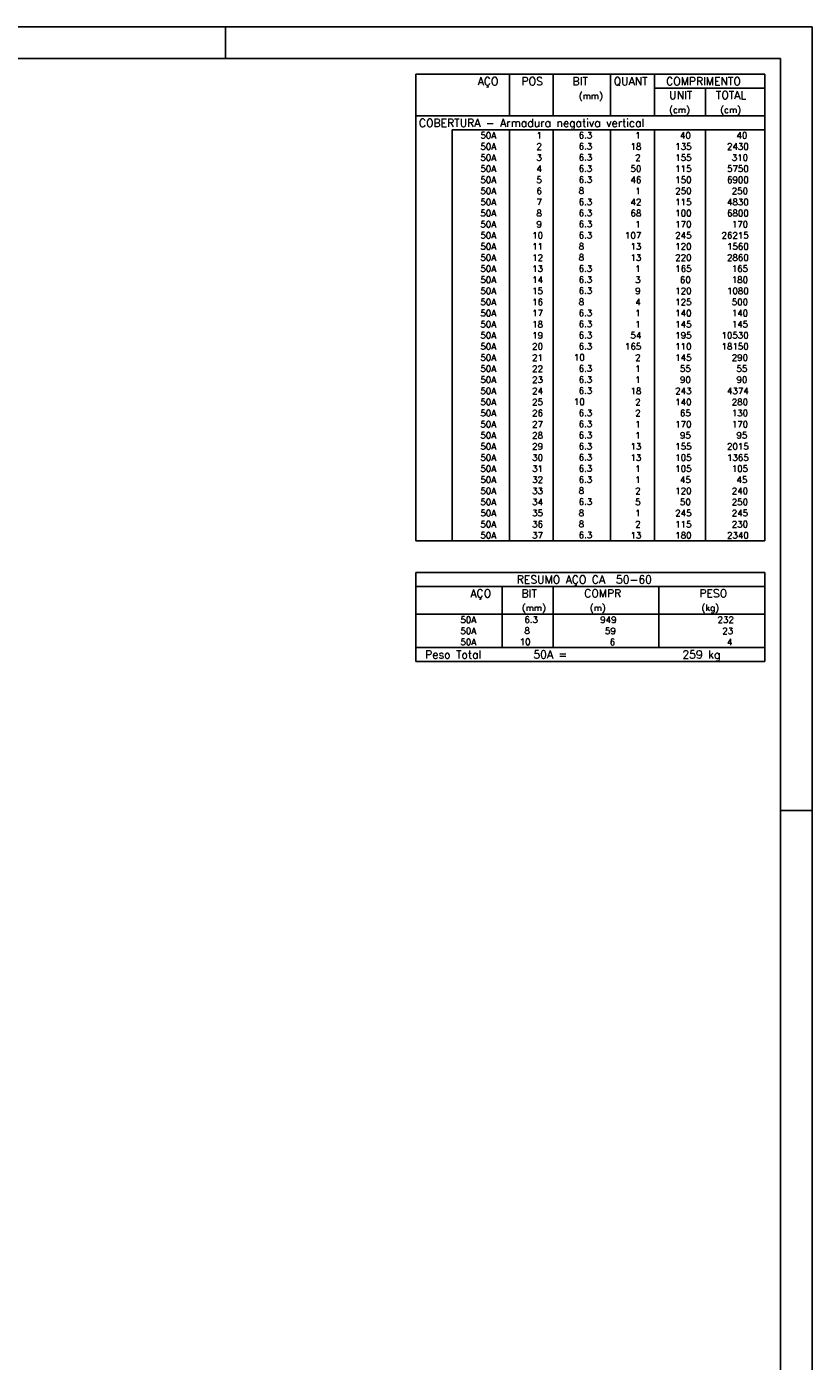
# Model space of a CAD drawing. Extents: x 0 to 119, y 0 to 84.
# Tile 9 of 9: x 94 to 119, y 42 to 84. Entities that reach past the tile are written whole.
import ezdxf

# ---------------------------------------------------------------- set-up
doc = ezdxf.new("R2010")
doc.units = 0
doc.header["$MEASUREMENT"] = 0
for name, color, linetype in [('1', 1, 'CONTINUOUS'), ('2', 2, 'CONTINUOUS'), ('8', 8, 'CONTINUOUS')]:
    doc.layers.add(name, color=color, linetype=linetype)
doc.styles.get("Standard").update_dxf_attribs({"font": 'ROMANS.SHX'})

msp = doc.modelspace()

# ---------------------------------------------------------------- linework, layer by layer
at = {"layer": '1', "linetype": 'Continuous'}
for p, q in [((0, 84.099998), (118.900002, 84.099998)), ((100.400002, 83.099998), (100.400002, 84.099998)), ((118.900002, 0), (118.900002, 84.099998)), ((117.900002, 59.400002), (118.900002, 59.400002))]:
    msp.add_line(p, q, dxfattribs=at)
at = {"layer": '2', "linetype": 'Continuous'}
for p, q in [((106.4, 82.600002), (106.4, 81.287502)), ((106.4, 82.600002), (117.4, 82.600002)), ((109.35, 81.287502), (109.35, 82.600002)), ((110.73, 81.287502), (110.73, 82.600002)), ((112.54, 81.287502), (112.54, 82.600002)), ((113.92, 81.287502), (113.92, 82.600002)), ((117.4, 82.600002), (117.4, 81.287502)), ((113.92, 82.162502), (117.4, 82.162502)), ((115.53, 81.287502), (115.53, 82.162502)), ((106.4, 81.287502), (117.4, 81.287502)), ((106.4, 80.850002), (106.4, 81.287502)), ((106.4, 81.287502), (117.4, 81.287502)), ((117.4, 80.850002), (117.4, 81.287502)), ((106.4, 80.500002), (106.4, 80.850002)), ((117.4, 80.850002), (107.55, 80.850002)), ((107.55, 80.850002), (107.55, 80.500002)), ((109.35, 80.850002), (109.35, 80.500002)), ((110.73, 80.850002), (110.73, 80.500002)), ((112.54, 80.850002), (112.54, 80.500002)), ((113.92, 80.850002), (113.92, 80.500002)), ((115.53, 80.850002), (115.53, 80.500002)), ((117.4, 80.500002), (117.4, 80.850002)), ((106.4, 80.150003), (106.4, 80.500002)), ((107.55, 80.500002), (107.55, 80.150003)), ((109.35, 80.500002), (109.35, 80.150003)), ((110.73, 80.500002), (110.73, 80.150003)), ((112.54, 80.500002), (112.54, 80.150003)), ((113.92, 80.500002), (113.92, 80.150003)), ((115.53, 80.500002), (115.53, 80.150003)), ((117.4, 80.150003), (117.4, 80.500002)), ((106.4, 79.800003), (106.4, 80.150003)), ((107.55, 80.150003), (107.55, 79.800003)), ((109.35, 80.150003), (109.35, 79.800003)), ((110.73, 80.150003), (110.73, 79.800003)), ((112.54, 80.150003), (112.54, 79.800003)), ((113.92, 80.150003), (113.92, 79.800003)), ((115.53, 80.150003), (115.53, 79.800003)), ((117.4, 79.800003), (117.4, 80.150003)), ((106.4, 79.450003), (106.4, 79.800003)), ((107.55, 79.800003), (107.55, 79.450003)), ((109.35, 79.800003), (109.35, 79.450003)), ((110.73, 79.800003), (110.73, 79.450003)), ((112.54, 79.800003), (112.54, 79.450003)), ((113.92, 79.800003), (113.92, 79.450003)), ((115.53, 79.800003), (115.53, 79.450003)), ((117.4, 79.450003), (117.4, 79.800003)), ((106.4, 79.100003), (106.4, 79.450003)), ((106.4, 78.750003), (106.4, 79.100003)), ((107.55, 79.450003), (107.55, 79.100003)), ((107.55, 79.100003), (107.55, 78.750003)), ((109.35, 79.450003), (109.35, 79.100003)), ((109.35, 79.100003), (109.35, 78.750003)), ((110.73, 79.450003), (110.73, 79.100003)), ((110.73, 79.100003), (110.73, 78.750003)), ((112.54, 79.450003), (112.54, 79.100003)), ((112.54, 79.100003), (112.54, 78.750003)), ((113.92, 79.450003), (113.92, 79.100003)), ((113.92, 79.100003), (113.92, 78.750003)), ((115.53, 79.450003), (115.53, 79.100003)), ((115.53, 79.100003), (115.53, 78.750003)), ((117.4, 79.100003), (117.4, 79.450003)), ((117.4, 78.750003), (117.4, 79.100003)), ((106.4, 78.400003), (106.4, 78.750003)), ((107.55, 78.750003), (107.55, 78.400003)), ((109.35, 78.750003), (109.35, 78.400003)), ((110.73, 78.750003), (110.73, 78.400003)), ((112.54, 78.750003), (112.54, 78.400003)), ((113.92, 78.750003), (113.92, 78.400003)), ((115.53, 78.750003), (115.53, 78.400003)), ((117.4, 78.400003), (117.4, 78.750003)), ((106.4, 78.050003), (106.4, 78.400003)), ((107.55, 78.400003), (107.55, 78.050003)), ((109.35, 78.400003), (109.35, 78.050003)), ((110.73, 78.400003), (110.73, 78.050003)), ((112.54, 78.400003), (112.54, 78.050003)), ((113.92, 78.400003), (113.92, 78.050003)), ((115.53, 78.400003), (115.53, 78.050003)), ((117.4, 78.050003), (117.4, 78.400003)), ((106.4, 77.700003), (106.4, 78.050003)), ((107.55, 78.050003), (107.55, 77.700003)), ((109.35, 78.050003), (109.35, 77.700003)), ((110.73, 78.050003), (110.73, 77.700003)), ((112.54, 78.050003), (112.54, 77.700003)), ((113.92, 78.050003), (113.92, 77.700003)), ((115.53, 78.050003), (115.53, 77.700003)), ((117.4, 77.700003), (117.4, 78.050003)), ((106.4, 77.350003), (106.4, 77.700003)), ((107.55, 77.700003), (107.55, 77.350003)), ((109.35, 77.700003), (109.35, 77.350003)), ((110.73, 77.700003), (110.73, 77.350003)), ((112.54, 77.700003), (112.54, 77.350003)), ((113.92, 77.700003), (113.92, 77.350003)), ((115.53, 77.700003), (115.53, 77.350003)), ((117.4, 77.350003), (117.4, 77.700003)), ((106.4, 77.000003), (106.4, 77.350003)), ((106.4, 76.650004), (106.4, 77.000003)), ((107.55, 77.350003), (107.55, 77.000003)), ((107.55, 77.000003), (107.55, 76.650004)), ((109.35, 77.350003), (109.35, 77.000003)), ((109.35, 77.000003), (109.35, 76.650004)), ((110.73, 77.350003), (110.73, 77.000003)), ((110.73, 77.000003), (110.73, 76.650004)), ((112.54, 77.350003), (112.54, 77.000003)), ((112.54, 77.000003), (112.54, 76.650004)), ((113.92, 77.350003), (113.92, 77.000003)), ((113.92, 77.000003), (113.92, 76.650004)), ((115.53, 77.350003), (115.53, 77.000003)), ((115.53, 77.000003), (115.53, 76.650004)), ((117.4, 77.000003), (117.4, 77.350003)), ((117.4, 76.650004), (117.4, 77.000003)), ((106.4, 76.300004), (106.4, 76.650004)), ((107.55, 76.650004), (107.55, 76.300004)), ((109.35, 76.650004), (109.35, 76.300004)), ((110.73, 76.650004), (110.73, 76.300004)), ((112.54, 76.650004), (112.54, 76.300004)), ((113.92, 76.650004), (113.92, 76.300004)), ((115.53, 76.650004), (115.53, 76.300004)), ((117.4, 76.300004), (117.4, 76.650004)), ((106.4, 75.950004), (106.4, 76.300004)), ((107.55, 76.300004), (107.55, 75.950004)), ((109.35, 76.300004), (109.35, 75.950004)), ((110.73, 76.300004), (110.73, 75.950004)), ((112.54, 76.300004), (112.54, 75.950004)), ((113.92, 76.300004), (113.92, 75.950004)), ((115.53, 76.300004), (115.53, 75.950004)), ((117.4, 75.950004), (117.4, 76.300004)), ((106.4, 75.600004), (106.4, 75.950004)), ((107.55, 75.950004), (107.55, 75.600004)), ((109.35, 75.950004), (109.35, 75.600004)), ((110.73, 75.950004), (110.73, 75.600004)), ((112.54, 75.950004), (112.54, 75.600004)), ((113.92, 75.950004), (113.92, 75.600004)), ((115.53, 75.950004), (115.53, 75.600004)), ((117.4, 75.600004), (117.4, 75.950004)), ((106.4, 75.250004), (106.4, 75.600004)), ((107.55, 75.600004), (107.55, 75.250004)), ((109.35, 75.600004), (109.35, 75.250004)), ((110.73, 75.600004), (110.73, 75.250004)), ((112.54, 75.600004), (112.54, 75.250004)), ((113.92, 75.600004), (113.92, 75.250004)), ((115.53, 75.600004), (115.53, 75.250004)), ((117.4, 75.250004), (117.4, 75.600004)), ((106.4, 74.900004), (106.4, 75.250004)), ((106.4, 74.550004), (106.4, 74.900004)), ((107.55, 75.250004), (107.55, 74.900004)), ((107.55, 74.900004), (107.55, 74.550004)), ((109.35, 75.250004), (109.35, 74.900004)), ((109.35, 74.900004), (109.35, 74.550004)), ((110.73, 75.250004), (110.73, 74.900004)), ((110.73, 74.900004), (110.73, 74.550004)), ((112.54, 75.250004), (112.54, 74.900004)), ((112.54, 74.900004), (112.54, 74.550004)), ((113.92, 75.250004), (113.92, 74.900004)), ((113.92, 74.900004), (113.92, 74.550004)), ((115.53, 75.250004), (115.53, 74.900004)), ((115.53, 74.900004), (115.53, 74.550004)), ((117.4, 74.900004), (117.4, 75.250004)), ((117.4, 74.550004), (117.4, 74.900004)), ((106.4, 74.200004), (106.4, 74.550004)), ((107.55, 74.550004), (107.55, 74.200004)), ((109.35, 74.550004), (109.35, 74.200004)), ((110.73, 74.550004), (110.73, 74.200004)), ((112.54, 74.550004), (112.54, 74.200004)), ((113.92, 74.550004), (113.92, 74.200004)), ((115.53, 74.550004), (115.53, 74.200004)), ((117.4, 74.200004), (117.4, 74.550004)), ((106.4, 73.850004), (106.4, 74.200004)), ((107.55, 74.200004), (107.55, 73.850004)), ((109.35, 74.200004), (109.35, 73.850004)), ((110.73, 74.200004), (110.73, 73.850004)), ((112.54, 74.200004), (112.54, 73.850004)), ((113.92, 74.200004), (113.92, 73.850004)), ((115.53, 74.200004), (115.53, 73.850004)), ((117.4, 73.850004), (117.4, 74.200004)), ((106.4, 73.500004), (106.4, 73.850004)), ((107.55, 73.850004), (107.55, 73.500004)), ((109.35, 73.850004), (109.35, 73.500004)), ((110.73, 73.850004), (110.73, 73.500004)), ((112.54, 73.850004), (112.54, 73.500004)), ((113.92, 73.850004), (113.92, 73.500004)), ((115.53, 73.850004), (115.53, 73.500004)), ((117.4, 73.500004), (117.4, 73.850004)), ((106.4, 73.150004), (106.4, 73.500004)), ((107.55, 73.500004), (107.55, 73.150004)), ((109.35, 73.500004), (109.35, 73.150004)), ((110.73, 73.500004), (110.73, 73.150004)), ((112.54, 73.500004), (112.54, 73.150004)), ((113.92, 73.500004), (113.92, 73.150004)), ((115.53, 73.500004), (115.53, 73.150004)), ((117.4, 73.150004), (117.4, 73.500004)), ((106.4, 72.800005), (106.4, 73.150004)), ((106.4, 72.450005), (106.4, 72.800005)), ((107.55, 73.150004), (107.55, 72.800005)), ((107.55, 72.800005), (107.55, 72.450005)), ((109.35, 73.150004), (109.35, 72.800005)), ((109.35, 72.800005), (109.35, 72.450005)), ((110.73, 73.150004), (110.73, 72.800005)), ((110.73, 72.800005), (110.73, 72.450005)), ((112.54, 73.150004), (112.54, 72.800005)), ((112.54, 72.800005), (112.54, 72.450005)), ((113.92, 73.150004), (113.92, 72.800005)), ((113.92, 72.800005), (113.92, 72.450005)), ((115.53, 73.150004), (115.53, 72.800005)), ((115.53, 72.800005), (115.53, 72.450005)), ((117.4, 72.800005), (117.4, 73.150004)), ((117.4, 72.450005), (117.4, 72.800005)), ((106.4, 72.100005), (106.4, 72.450005)), ((107.55, 72.450005), (107.55, 72.100005)), ((109.35, 72.450005), (109.35, 72.100005)), ((110.73, 72.450005), (110.73, 72.100005)), ((112.54, 72.450005), (112.54, 72.100005)), ((113.92, 72.450005), (113.92, 72.100005)), ((115.53, 72.450005), (115.53, 72.100005)), ((117.4, 72.100005), (117.4, 72.450005)), ((106.4, 71.750005), (106.4, 72.100005)), ((107.55, 72.100005), (107.55, 71.750005)), ((109.35, 72.100005), (109.35, 71.750005)), ((110.73, 72.100005), (110.73, 71.750005)), ((112.54, 72.100005), (112.54, 71.750005)), ((113.92, 72.100005), (113.92, 71.750005)), ((115.53, 72.100005), (115.53, 71.750005)), ((117.4, 71.750005), (117.4, 72.100005)), ((106.4, 71.400005), (106.4, 71.750005)), ((107.55, 71.750005), (107.55, 71.400005)), ((109.35, 71.750005), (109.35, 71.400005)), ((110.73, 71.750005), (110.73, 71.400005)), ((112.54, 71.750005), (112.54, 71.400005)), ((113.92, 71.750005), (113.92, 71.400005)), ((115.53, 71.750005), (115.53, 71.400005)), ((117.4, 71.400005), (117.4, 71.750005)), ((106.4, 71.050005), (106.4, 71.400005)), ((107.55, 71.400005), (107.55, 71.050005)), ((109.35, 71.400005), (109.35, 71.050005)), ((110.73, 71.400005), (110.73, 71.050005)), ((112.54, 71.400005), (112.54, 71.050005)), ((113.92, 71.400005), (113.92, 71.050005)), ((115.53, 71.400005), (115.53, 71.050005)), ((117.4, 71.050005), (117.4, 71.400005)), ((106.4, 70.700005), (106.4, 71.050005)), ((106.4, 70.350005), (106.4, 70.700005)), ((107.55, 71.050005), (107.55, 70.700005)), ((107.55, 70.700005), (107.55, 70.350005)), ((109.35, 71.050005), (109.35, 70.700005)), ((109.35, 70.700005), (109.35, 70.350005)), ((110.73, 71.050005), (110.73, 70.700005)), ((110.73, 70.700005), (110.73, 70.350005)), ((112.54, 71.050005), (112.54, 70.700005)), ((112.54, 70.700005), (112.54, 70.350005)), ((113.92, 71.050005), (113.92, 70.700005)), ((113.92, 70.700005), (113.92, 70.350005)), ((115.53, 71.050005), (115.53, 70.700005)), ((115.53, 70.700005), (115.53, 70.350005)), ((117.4, 70.700005), (117.4, 71.050005)), ((117.4, 70.350005), (117.4, 70.700005)), ((106.4, 70.000005), (106.4, 70.350005)), ((107.55, 70.350005), (107.55, 70.000005)), ((109.35, 70.350005), (109.35, 70.000005)), ((110.73, 70.350005), (110.73, 70.000005)), ((112.54, 70.350005), (112.54, 70.000005)), ((113.92, 70.350005), (113.92, 70.000005)), ((115.53, 70.350005), (115.53, 70.000005)), ((117.4, 70.000005), (117.4, 70.350005)), ((106.4, 69.650005), (106.4, 70.000005)), ((107.55, 70.000005), (107.55, 69.650005)), ((109.35, 70.000005), (109.35, 69.650005)), ((110.73, 70.000005), (110.73, 69.650005)), ((112.54, 70.000005), (112.54, 69.650005)), ((113.92, 70.000005), (113.92, 69.650005)), ((115.53, 70.000005), (115.53, 69.650005)), ((117.4, 69.650005), (117.4, 70.000005)), ((106.4, 69.300006), (106.4, 69.650005)), ((107.55, 69.650005), (107.55, 69.300006)), ((109.35, 69.650005), (109.35, 69.300006)), ((110.73, 69.650005), (110.73, 69.300006)), ((112.54, 69.650005), (112.54, 69.300006)), ((113.92, 69.650005), (113.92, 69.300006)), ((115.53, 69.650005), (115.53, 69.300006)), ((117.4, 69.300006), (117.4, 69.650005)), ((106.4, 68.950006), (106.4, 69.300006)), ((107.55, 69.300006), (107.55, 68.950006)), ((109.35, 69.300006), (109.35, 68.950006)), ((110.73, 69.300006), (110.73, 68.950006)), ((112.54, 69.300006), (112.54, 68.950006)), ((113.92, 69.300006), (113.92, 68.950006)), ((115.53, 69.300006), (115.53, 68.950006)), ((117.4, 68.950006), (117.4, 69.300006)), ((106.4, 68.600006), (106.4, 68.950006)), ((106.4, 68.250006), (106.4, 68.600006)), ((107.55, 68.950006), (107.55, 68.600006)), ((107.55, 68.600006), (107.55, 68.250006)), ((109.35, 68.950006), (109.35, 68.600006)), ((109.35, 68.600006), (109.35, 68.250006)), ((110.73, 68.950006), (110.73, 68.600006)), ((110.73, 68.600006), (110.73, 68.250006)), ((112.54, 68.950006), (112.54, 68.600006)), ((112.54, 68.600006), (112.54, 68.250006)), ((113.92, 68.950006), (113.92, 68.600006)), ((113.92, 68.600006), (113.92, 68.250006)), ((115.53, 68.950006), (115.53, 68.600006)), ((115.53, 68.600006), (115.53, 68.250006)), ((117.4, 68.600006), (117.4, 68.950006)), ((117.4, 68.250006), (117.4, 68.600006)), ((106.4, 67.900006), (106.4, 68.250006)), ((107.55, 68.250006), (107.55, 67.900006)), ((109.35, 68.250006), (109.35, 67.900006)), ((110.73, 68.250006), (110.73, 67.900006)), ((112.54, 68.250006), (112.54, 67.900006)), ((113.92, 68.250006), (113.92, 67.900006)), ((115.53, 68.250006), (115.53, 67.900006)), ((117.4, 67.900006), (117.4, 68.250006)), ((106.4, 67.900006), (117.4, 67.900006)), ((106.4, 66.900006), (106.4, 65.587506)), ((106.4, 66.900006), (117.4, 66.900006)), ((117.4, 66.900006), (117.4, 65.587506)), ((106.4, 66.462506), (117.4, 66.462506)), ((109.12, 65.587506), (109.12, 66.462506)), ((110.73, 65.587506), (110.73, 66.462506)), ((114.065, 65.587506), (114.065, 66.462506)), ((106.4, 65.587506), (117.4, 65.587506)), ((106.4, 65.237506), (106.4, 65.587506)), ((106.4, 64.887505), (106.4, 65.237506)), ((109.12, 65.587506), (109.12, 65.237506)), ((109.12, 65.237506), (109.12, 64.887506)), ((110.73, 65.237506), (110.73, 65.587506)), ((110.73, 64.887505), (110.73, 65.237506)), ((114.065, 65.587506), (114.065, 65.237506)), ((114.065, 65.237506), (114.065, 64.887505)), ((117.4, 65.237506), (117.4, 65.587506)), ((117.4, 64.887505), (117.4, 65.237506)), ((106.4, 64.537505), (106.4, 64.887505)), ((109.12, 64.887505), (109.12, 64.537505)), ((110.73, 64.537505), (110.73, 64.887505)), ((114.065, 64.887505), (114.065, 64.537505)), ((117.4, 64.537505), (117.4, 64.887505)), ((106.4, 64.537505), (117.4, 64.537505)), ((106.4, 64.100005), (106.4, 64.537505)), ((106.4, 64.537505), (117.4, 64.537505)), ((117.4, 64.100005), (117.4, 64.537505)), ((117.4, 64.100005), (106.4, 64.100005)), ((106.4, 64.100005), (117.4, 64.100005))]:
    msp.add_line(p, q, dxfattribs=at)
at = {"layer": '8', "linetype": 'Continuous'}
for p in [(2.5, 83.099998), (117.900002, 1)]:
    msp.add_line(p, (117.900002, 83.099998), dxfattribs=at)

# ---------------------------------------------------------------- texts
at = {"layer": '2', "linetype": 'Continuous'}
for s, height, p in [('AÇO', 0.25, (108.34958, 82.256252)), ('POS', 0.25, (109.73, 82.256252)), ('BIT', 0.25, (111.34, 82.256252)), ('QUANT', 0.25, (112.636489, 82.256252)), ('COMPRIMENTO', 0.25, (114.289469, 82.256252)), ('(mm)', 0.2, (111.54, 81.818752)), ('UNIT', 0.25, (114.386854, 81.818752)), ('TOTAL', 0.25, (115.859307, 81.818752)), ('(cm)', 0.2, (114.386854, 81.381252)), ('(cm)', 0.2, (115.996854, 81.381252)), ('COBERTURA - Armadura negativa vertical', 0.25, (106.495798, 80.943752)), ('     50A', 0.2, (107.689661, 80.575002)), ('  1', 0.2, (109.93, 80.575002)), ('    6.3', 0.2, (110.936543, 80.581046)), ('    1', 0.2, (112.72, 80.575002)), ('    40', 0.2, (114.13, 80.575002)), ('     40', 0.2, (115.763622, 80.575002)), ('     50A', 0.2, (107.689661, 80.225002)), ('  2', 0.2, (109.93, 80.225002)), ('    6.3', 0.2, (110.936543, 80.231046)), ('   18', 0.2, (112.72, 80.225002)), ('   135', 0.2, (114.13, 80.225002)), ('   2430', 0.2, (115.763622, 80.225002)), ('     50A', 0.2, (107.689661, 79.875002)), ('  3', 0.2, (109.93, 79.875002)), ('    6.3', 0.2, (110.936543, 79.881046)), ('    2', 0.2, (112.72, 79.875002)), ('   155', 0.2, (114.13, 79.875002)), ('    310', 0.2, (115.763622, 79.875002)), ('     50A', 0.2, (107.689661, 79.525003)), ('  4', 0.2, (109.93, 79.525003)), ('    6.3', 0.2, (110.936543, 79.531046)), ('   50', 0.2, (112.72, 79.525003)), ('   115', 0.2, (114.13, 79.525003)), ('   5750', 0.2, (115.763622, 79.525003)), ('     50A', 0.2, (107.689661, 79.175003)), ('  5', 0.2, (109.93, 79.175003)), ('    6.3', 0.2, (110.936543, 79.181047)), ('   46', 0.2, (112.72, 79.175003)), ('   150', 0.2, (114.13, 79.175003)), ('   6900', 0.2, (115.763622, 79.175003)), ('     50A', 0.2, (107.689661, 78.825003)), ('     50A', 0.2, (107.689661, 78.475003)), ('  7', 0.2, (109.93, 78.475003)), ('  6', 0.2, (109.93, 78.825003)), ('    8  ', 0.2, (110.936543, 78.831047)), ('    6.3', 0.2, (110.936543, 78.481047)), ('   42', 0.2, (112.72, 78.475003)), ('    1', 0.2, (112.72, 78.825003)), ('   250', 0.2, (114.13, 78.825003)), ('   115', 0.2, (114.13, 78.475003)), ('   4830', 0.2, (115.763622, 78.475003)), ('    250', 0.2, (115.763622, 78.825003)), ('     50A', 0.2, (107.689661, 78.125003)), ('  8', 0.2, (109.93, 78.125003)), ('    6.3', 0.2, (110.936543, 78.131047)), ('   68', 0.2, (112.72, 78.125003)), ('   100', 0.2, (114.13, 78.125003)), ('   6800', 0.2, (115.763622, 78.125003)), ('     50A', 0.2, (107.689661, 77.775003)), ('  9', 0.2, (109.93, 77.775003)), ('    6.3', 0.2, (110.936543, 77.781047)), ('    1', 0.2, (112.72, 77.775003)), ('   170', 0.2, (114.13, 77.775003)), ('    170', 0.2, (115.763622, 77.775003)), ('     50A', 0.2, (107.689661, 77.425003)), (' 10', 0.2, (109.93, 77.425003)), ('    6.3', 0.2, (110.936543, 77.431047)), ('  107', 0.2, (112.72, 77.425003)), ('   245', 0.2, (114.13, 77.425003)), ('  26215', 0.2, (115.763622, 77.425003)), ('     50A', 0.2, (107.689661, 77.075003)), (' 11', 0.2, (109.93, 77.075003)), ('    8  ', 0.2, (110.936543, 77.081047)), ('   13', 0.2, (112.72, 77.075003)), ('   120', 0.2, (114.13, 77.075003)), ('   1560', 0.2, (115.763622, 77.075003)), ('     50A', 0.2, (107.689661, 76.725003)), ('     50A', 0.2, (107.689661, 76.375003)), (' 12', 0.2, (109.93, 76.725003)), (' 13', 0.2, (109.93, 76.375003)), ('    8  ', 0.2, (110.936543, 76.731047)), ('    6.3', 0.2, (110.936543, 76.381047)), ('   13', 0.2, (112.72, 76.725003)), ('    1', 0.2, (112.72, 76.375003)), ('   220', 0.2, (114.13, 76.725003)), ('   165', 0.2, (114.13, 76.375003)), ('   2860', 0.2, (115.763622, 76.725003)), ('    165', 0.2, (115.763622, 76.375003)), ('     50A', 0.2, (107.689661, 76.025004)), (' 14', 0.2, (109.93, 76.025004)), ('    6.3', 0.2, (110.936543, 76.031047)), ('    3', 0.2, (112.72, 76.025004)), ('    60', 0.2, (114.13, 76.025004)), ('    180', 0.2, (115.763622, 76.025004)), ('     50A', 0.2, (107.689661, 75.675004)), (' 15', 0.2, (109.93, 75.675004)), ('    6.3', 0.2, (110.936543, 75.681048)), ('    9', 0.2, (112.72, 75.675004)), ('   120', 0.2, (114.13, 75.675004)), ('   1080', 0.2, (115.763622, 75.675004)), ('     50A', 0.2, (107.689661, 75.325004)), (' 16', 0.2, (109.93, 75.325004)), ('    8  ', 0.2, (110.936543, 75.331048)), ('    4', 0.2, (112.72, 75.325004)), ('   125', 0.2, (114.13, 75.325004)), ('    500', 0.2, (115.763622, 75.325004)), ('     50A', 0.2, (107.689661, 74.975004)), (' 17', 0.2, (109.93, 74.975004)), ('    6.3', 0.2, (110.936543, 74.981048)), ('    1', 0.2, (112.72, 74.975004)), ('   140', 0.2, (114.13, 74.975004)), ('    140', 0.2, (115.763622, 74.975004)), ('     50A', 0.2, (107.689661, 74.625004)), ('     50A', 0.2, (107.689661, 74.275004)), (' 18', 0.2, (109.93, 74.625004)), (' 19', 0.2, (109.93, 74.275004)), ('    6.3', 0.2, (110.936543, 74.631048)), ('    6.3', 0.2, (110.936543, 74.281048)), ('   54', 0.2, (112.72, 74.275004)), ('    1', 0.2, (112.72, 74.625004)), ('   145', 0.2, (114.13, 74.625004)), ('   195', 0.2, (114.13, 74.275004)), ('  10530', 0.2, (115.763622, 74.275004)), ('    145', 0.2, (115.763622, 74.625004)), ('     50A', 0.2, (107.689661, 73.925004)), (' 20', 0.2, (109.93, 73.925004)), ('    6.3', 0.2, (110.936543, 73.931048)), ('  165', 0.2, (112.72, 73.925004)), ('   110', 0.2, (114.13, 73.925004)), ('  18150', 0.2, (115.763622, 73.925004)), ('     50A', 0.2, (107.689661, 73.575004)), (' 21', 0.2, (109.93, 73.575004)), ('   10  ', 0.2, (110.936543, 73.581048)), ('    2', 0.2, (112.72, 73.575004)), ('   145', 0.2, (114.13, 73.575004)), ('    290', 0.2, (115.763622, 73.575004)), ('     50A', 0.2, (107.689661, 73.225004)), (' 22', 0.2, (109.93, 73.225004)), ('    6.3', 0.2, (110.936543, 73.231048)), ('    1', 0.2, (112.72, 73.225004)), ('    55', 0.2, (114.13, 73.225004)), ('     55', 0.2, (115.763622, 73.225004)), ('     50A', 0.2, (107.689661, 72.875004)), (' 23', 0.2, (109.93, 72.875004)), ('    6.3', 0.2, (110.936543, 72.881048)), ('    1', 0.2, (112.72, 72.875004)), ('    90', 0.2, (114.13, 72.875004)), ('     90', 0.2, (115.763622, 72.875004)), ('     50A', 0.2, (107.689661, 72.525004)), ('     50A', 0.2, (107.689661, 72.175005)), (' 24', 0.2, (109.93, 72.525004)), (' 25', 0.2, (109.93, 72.175005)), ('   10  ', 0.2, (110.936543, 72.181048)), ('    6.3', 0.2, (110.936543, 72.531048)), ('   18', 0.2, (112.72, 72.525004)), ('    2', 0.2, (112.72, 72.175005)), ('   243', 0.2, (114.13, 72.525004)), ('   140', 0.2, (114.13, 72.175005)), ('   4374', 0.2, (115.763622, 72.525004)), ('    280', 0.2, (115.763622, 72.175005)), ('     50A', 0.2, (107.689661, 71.825005)), (' 26', 0.2, (109.93, 71.825005)), ('    6.3', 0.2, (110.936543, 71.831049)), ('    2', 0.2, (112.72, 71.825005)), ('    65', 0.2, (114.13, 71.825005)), ('    130', 0.2, (115.763622, 71.825005)), ('     50A', 0.2, (107.689661, 71.475005)), (' 27', 0.2, (109.93, 71.475005)), ('    6.3', 0.2, (110.936543, 71.481049)), ('    1', 0.2, (112.72, 71.475005)), ('   170', 0.2, (114.13, 71.475005)), ('    170', 0.2, (115.763622, 71.475005)), ('     50A', 0.2, (107.689661, 71.125005)), (' 28', 0.2, (109.93, 71.125005)), ('    6.3', 0.2, (110.936543, 71.131049)), ('    1', 0.2, (112.72, 71.125005)), ('    95', 0.2, (114.13, 71.125005)), ('     95', 0.2, (115.763622, 71.125005)), ('     50A', 0.2, (107.689661, 70.775005)), (' 29', 0.2, (109.93, 70.775005)), ('    6.3', 0.2, (110.936543, 70.781049)), ('   13', 0.2, (112.72, 70.775005)), ('   155', 0.2, (114.13, 70.775005)), ('   2015', 0.2, (115.763622, 70.775005)), ('     50A', 0.2, (107.689661, 70.425005)), ('     50A', 0.2, (107.689661, 70.075005)), (' 30', 0.2, (109.93, 70.425005)), (' 31', 0.2, (109.93, 70.075005)), ('    6.3', 0.2, (110.936543, 70.431049)), ('    6.3', 0.2, (110.936543, 70.081049)), ('   13', 0.2, (112.72, 70.425005)), ('    1', 0.2, (112.72, 70.075005)), ('   105', 0.2, (114.13, 70.425005)), ('   105', 0.2, (114.13, 70.075005)), ('   1365', 0.2, (115.763622, 70.425005)), ('    105', 0.2, (115.763622, 70.075005)), ('     50A', 0.2, (107.689661, 69.725005)), (' 32', 0.2, (109.93, 69.725005)), ('    6.3', 0.2, (110.936543, 69.731049)), ('    1', 0.2, (112.72, 69.725005)), ('    45', 0.2, (114.13, 69.725005)), ('     45', 0.2, (115.763622, 69.725005)), ('     50A', 0.2, (107.689661, 69.375005)), (' 33', 0.2, (109.93, 69.375005)), ('    8  ', 0.2, (110.936543, 69.381049)), ('    2', 0.2, (112.72, 69.375005)), ('   120', 0.2, (114.13, 69.375005)), ('    240', 0.2, (115.763622, 69.375005)), ('     50A', 0.2, (107.689661, 69.025005)), (' 34', 0.2, (109.93, 69.025005)), ('    6.3', 0.2, (110.936543, 69.031049)), ('    5', 0.2, (112.72, 69.025005)), ('    50', 0.2, (114.13, 69.025005)), ('    250', 0.2, (115.763622, 69.025005)), ('     50A', 0.2, (107.689661, 68.675006)), (' 35', 0.2, (109.93, 68.675006)), ('    8  ', 0.2, (110.936543, 68.681049)), ('    1', 0.2, (112.72, 68.675006)), ('   245', 0.2, (114.13, 68.675006)), ('    245', 0.2, (115.763622, 68.675006)), ('     50A', 0.2, (107.689661, 68.325006)), ('     50A', 0.2, (107.689661, 67.975006)), (' 36', 0.2, (109.93, 68.325006)), (' 37', 0.2, (109.93, 67.975006)), ('    8  ', 0.2, (110.936543, 68.33105)), ('    6.3', 0.2, (110.936543, 67.98105)), ('   13', 0.2, (112.72, 67.975006)), ('    2', 0.2, (112.72, 68.325006)), ('   115', 0.2, (114.13, 68.325006)), ('   180', 0.2, (114.13, 67.975006)), ('   2340', 0.2, (115.763622, 67.975006)), ('    230', 0.2, (115.763622, 68.325006)), ('RESUMO AÇO CA  50-60', 0.25, (109.580497, 66.556256)), ('AÇO', 0.25, (108.11958, 66.118756)), ('BIT', 0.25, (109.73, 66.118756)), ('COMPR', 0.25, (111.708841, 66.122357)), ('PESO', 0.25, (115.33784, 66.122357)), ('(mm)', 0.2, (109.743861, 65.691256)), ('(m)', 0.2, (111.886146, 65.691256)), ('(kg)', 0.2, (115.406442, 65.691256)), ('     50A', 0.2, (107.059661, 65.312506)), ('    6.3', 0.2, (109.226542, 65.31855)), ('     949', 0.2, (111.467658, 65.312506)), ('    232', 0.2, (115.315265, 65.312506)), ('     50A', 0.2, (107.059661, 64.962505)), ('     50A', 0.2, (107.059661, 64.612505)), ('   10  ', 0.2, (109.226542, 64.618549)), ('    8  ', 0.2, (109.226542, 64.968549)), ('      59', 0.2, (111.467658, 64.962506)), ('       6', 0.2, (111.467658, 64.612506)), ('     23', 0.2, (115.315265, 64.962506)), ('      4', 0.2, (115.315265, 64.612506)), ('Peso Total        50A =', 0.25, (106.692829, 64.193755)), ('    259 kg', 0.25, (114.057004, 64.193755))]:
    msp.add_text(s, height=height, dxfattribs=at).set_placement(p)

doc.saveas('drawing.dxf')
